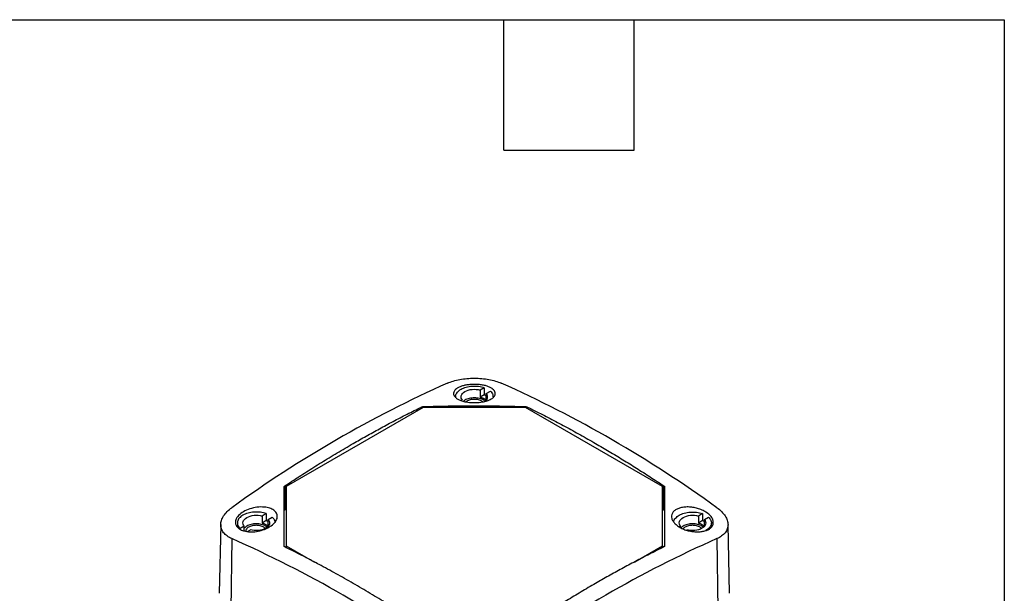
# Model space of a CAD drawing. Header units: millimetres. Extents: x 6 to 273, y 6 to 210.
# Tile 9 of 9: x 216 to 273, y 176 to 210. Entities that reach past the tile are written whole.
import ezdxf

# ---------------------------------------------------------------- set-up
doc = ezdxf.new("R2010")
doc.units = ezdxf.units.MM
doc.layers.add('TEXT', color=140, linetype='Continuous', lineweight=25)

msp = doc.modelspace()

# ---------------------------------------------------------------- linework, layer by layer
for p, q in [((242.7118, 188.0855), (242.473, 187.9476)), ((242.473, 187.9476), (242.473, 187.5394)), ((242.7118, 188.0855), (242.7118, 187.6772)), ((242.8266, 187.7435), (243.0653, 187.8814)), ((242.7118, 187.6772), (242.473, 187.5394)), ((242.7118, 187.6772), (242.8266, 187.6246)), ((242.8266, 187.3353), (242.8266, 187.7435)), ((239.1407, 186.9221), (231.1561, 182.3126)), ((239.0452, 186.8669), (239.0452, 186.9578)), ((245.1214, 186.9221), (239.1407, 186.9221)), ((239.1512, 186.9814), (239.1512, 186.9221)), ((245.1109, 186.9221), (245.1109, 186.9814)), ((253.1061, 182.3126), (245.1214, 186.9221)), ((245.217, 186.9578), (245.217, 186.8669)), ((231.0749, 182.3567), (231.0749, 180.9593)), ((231.1561, 182.3126), (231.1561, 178.86)), ((253.1061, 178.86), (253.1061, 182.3126)), ((253.1873, 180.9593), (253.1873, 182.3567)), ((231.0749, 180.9593), (231.1561, 181.0061)), ((253.1061, 181.0061), (253.1873, 180.9593)), ((229.9838, 180.7378), (229.7451, 180.6)), ((229.7451, 180.6), (229.7451, 180.1917)), ((229.9838, 180.7378), (229.9838, 180.3295)), ((230.0986, 180.3959), (230.3374, 180.5337)), ((230.0986, 179.9876), (230.0986, 180.3959)), ((255.4397, 180.7378), (255.2009, 180.6)), ((255.2009, 180.6), (255.2009, 180.1917)), ((255.4397, 180.7378), (255.4397, 180.3295)), ((255.5545, 180.3959), (255.7932, 180.5337)), ((255.5545, 179.9876), (255.5545, 180.3959)), ((227.3315, 180.1092), (227.2456, 176.0913)), ((228.3032, 180.1985), (228.3032, 179.9667)), ((228.7077, 180.0011), (228.4689, 179.8633)), ((228.4689, 179.8285), (228.4689, 179.8633)), ((228.7077, 179.7321), (228.7077, 180.0011)), ((229.9838, 180.3295), (229.7451, 180.1917)), ((229.9838, 180.3295), (230.0986, 180.2769)), ((254.1635, 180.0011), (254.0907, 179.959)), ((254.1635, 179.9176), (254.1635, 180.0011)), ((255.4397, 180.3295), (255.2009, 180.1917)), ((255.4397, 180.3295), (255.5545, 180.2769)), ((255.959, 179.9512), (255.959, 180.1985)), ((257.0165, 176.0913), (256.9306, 180.1095)), ((227.981, 179.2807), (227.9189, 175.1364)), ((228.8924, 179.6995), (229.0612, 179.797)), ((256.2812, 179.2807), (256.3433, 175.1364)), ((231.1561, 178.86), (232.795, 177.9139)), ((231.1561, 178.86), (231.1561, 178.7522)), ((251.4979, 177.9317), (253.1061, 178.86)), ((253.1061, 178.86), (253.1061, 178.7529))]:
    msp.add_line(p, q)
for centre, radius, start, end in [((269.4238, 123.8316), 70.6794, 114.096246, 125.898377), ((214.6771, 123.5522), 71.0003, 54.128383, 65.876993), ((200.3312, 116.8503), 68.2793, 53.893413, 66.111963), ((284.0813, 116.5898), 68.5784, 113.914782, 126.079841)]:
    msp.add_arc(centre, radius, start, end)
for points, knots in [([(240.5675, 188.352), (240.6701, 188.3971), (240.7812, 188.4371), (241.0199, 188.5073), (241.1491, 188.5377), (241.4168, 188.5865), (241.5547, 188.6049), (241.8387, 188.6299), (241.9856, 188.6362), (242.2748, 188.6363), (242.4187, 188.6302), (242.7049, 188.6052), (242.8443, 188.5866), (243.1105, 188.5383), (243.2392, 188.5081), (243.4805, 188.4374), (243.5921, 188.3971), (243.6947, 188.352)], [0, 0, 0, 0, 0.125, 0.125, 0.25, 0.25, 0.375, 0.375, 0.5, 0.5, 0.625, 0.625, 0.75, 0.75, 0.875, 0.875, 1, 1, 1, 1]), ([(242.1714, 188.2766), (242.2589, 188.2754), (242.4282, 188.2666), (242.6671, 188.2317), (242.8777, 188.1757), (243.0578, 188.099), (243.2046, 188.0047), (243.3117, 187.8974), (243.3591, 187.7808), (243.3437, 187.6531), (243.2554, 187.5197), (243.0717, 187.3953), (242.8214, 187.2962), (242.4844, 187.226), (242.0735, 187.1981), (241.6892, 187.2412), (241.401, 187.3107), (241.1991, 187.3894), (241.0476, 187.4874), (240.9389, 187.611), (240.8882, 187.7548), (240.9486, 187.912), (241.1016, 188.0382), (241.2842, 188.1346), (241.4719, 188.2014), (241.6846, 188.2481), (241.9211, 188.2743), (242.0863, 188.2778), (242.1714, 188.2766)], [0, 0, 0, 0, 0.0339808, 0.0659412, 0.0972709, 0.1294395, 0.1638072, 0.1993894, 0.2341509, 0.2698037, 0.314128, 0.3578273, 0.401294, 0.4445352, 0.5017889, 0.5590649, 0.5952431, 0.6295387, 0.6639631, 0.7004921, 0.7480837, 0.7937895, 0.8419559, 0.8748685, 0.9057842, 0.9360136, 0.9669737, 1, 1, 1, 1]), ([(241.0494, 187.4984), (241.042, 187.5386), (241.0217, 187.6496), (241.1254, 187.8277), (241.3375, 188.0036), (241.644, 188.129), (242.002, 188.1882), (242.3794, 188.1802), (242.601, 188.1171), (242.7118, 188.0855)], [0, 0, 0, 0, 0.0865602, 0.2388002, 0.3910401, 0.5432801, 0.6955201, 0.84776, 1, 1, 1, 1]), ([(241.4356, 187.3488), (241.3648, 187.4319), (241.3403, 187.5279), (241.3927, 187.7107), (241.4696, 187.797), (241.6965, 187.928), (241.8461, 187.9724), (242.1627, 188.0027), (242.329, 187.9885), (242.473, 187.9476)], [0, 0, 0, 0, 0.25, 0.25, 0.5, 0.5, 0.75, 0.75, 1, 1, 1, 1]), ([(243.0653, 187.8814), (243.1237, 187.8175), (243.2205, 187.7116), (243.2182, 187.5929), (243.2172, 187.5457)], [0, 0, 0, 0, 0.6028259, 1, 1, 1, 1]), ([(242.7579, 187.2922), (242.7336, 187.3159), (242.6575, 187.39), (242.4322, 187.4667), (242.1311, 187.5037), (241.8299, 187.4667), (241.6041, 187.3897), (241.5276, 187.3152), (241.503, 187.2911)], [0, 0, 0, 0, 0.0948922, 0.2970667, 0.4992412, 0.7014157, 0.9035901, 1, 1, 1, 1]), ([(242.6173, 187.2609), (242.6034, 187.274), (242.547, 187.3275), (242.3733, 187.3845), (242.1311, 187.4149), (241.8887, 187.3846), (241.7134, 187.3266), (241.656, 187.2718), (241.6409, 187.2575)], [0, 0, 0, 0, 0.0697901, 0.283347, 0.4969039, 0.7104608, 0.9240176, 1, 1, 1, 1]), ([(242.473, 187.5394), (242.4919, 187.5337), (242.5295, 187.5224), (242.5826, 187.5021), (242.6328, 187.4796), (242.6951, 187.4463), (242.7651, 187.3997), (242.8061, 187.3568), (242.8266, 187.3353)], [0, 0, 0, 0, 0.1253773, 0.2499711, 0.3746315, 0.5002074, 0.7499711, 1, 1, 1, 1]), ([(242.7579, 187.2922), (242.78, 187.3082), (242.8521, 187.3606), (242.905, 187.4725), (242.9138, 187.6131), (242.8556, 187.7001), (242.8266, 187.7435)], [0, 0, 0, 0, 0.12836308, 0.41890872, 0.70945436, 1, 1, 1, 1]), ([(231.0749, 182.3567), (231.2114, 182.4472), (231.4873, 182.6299), (231.9054, 182.9021), (232.3317, 183.1759), (232.7664, 183.4509), (233.2092, 183.7267), (233.6604, 184.0033), (234.1197, 184.2802), (234.5872, 184.5573), (235.1521, 184.8864), (235.8195, 185.2662), (236.5942, 185.6941), (237.3914, 186.1204), (238.2112, 186.5452), (238.7646, 186.819), (239.0452, 186.9578)], [0, 0, 0, 0, 0.0515037, 0.10401933, 0.15754758, 0.21208894, 0.2676438, 0.3242124, 0.38179489, 0.44039132, 0.50000165, 0.59424294, 0.69136238, 0.79136127, 0.89424038, 1, 1, 1, 1]), ([(239.0452, 186.9578), (239.05, 186.9601), (239.0597, 186.9645), (239.0763, 186.97), (239.0969, 186.9753), (239.122, 186.9797), (239.1415, 186.9808), (239.1512, 186.9814)], [0, 0, 0, 0, 0.1687527, 0.3359809, 0.5047134, 0.7522656, 1, 1, 1, 1]), ([(239.1512, 186.9814), (239.345, 186.9874), (239.7336, 186.9994), (240.3181, 187.0128), (240.9058, 187.0227), (241.4967, 187.0287), (242.0909, 187.0309), (242.6884, 187.0292), (243.2892, 187.0236), (243.8934, 187.0138), (244.5011, 187.0002), (244.9072, 186.9877), (245.1109, 186.9814)], [0, 0, 0, 0, 0.0975947, 0.1956841, 0.2942841, 0.3934104, 0.4930775, 0.5932997, 0.6940905, 0.7954627, 0.8974286, 1, 1, 1, 1]), ([(245.1109, 186.9814), (245.1174, 186.9811), (245.1304, 186.9804), (245.1495, 186.978), (245.1712, 186.9739), (245.1948, 186.9676), (245.2096, 186.9611), (245.217, 186.9578)], [0, 0, 0, 0, 0.1656754, 0.32996505, 0.49573983, 0.74767953, 1, 1, 1, 1]), ([(245.217, 186.9578), (245.3648, 186.8851), (245.6602, 186.7396), (246.1033, 186.5159), (246.546, 186.2884), (246.9885, 186.0566), (247.4309, 185.8206), (247.8733, 185.5803), (248.316, 185.3356), (248.7589, 185.0864), (249.3202, 184.7651), (249.9994, 184.367), (250.7963, 183.886), (251.5929, 183.3911), (252.3901, 182.8828), (252.9213, 182.5322), (253.1873, 182.3567)], [0, 0, 0, 0, 0.0557401, 0.1113853, 0.1669565, 0.2224743, 0.2779599, 0.3334343, 0.3889185, 0.4444339, 0.5000017, 0.5999835, 0.6998511, 0.799728, 0.8997371, 1, 1, 1, 1]), ([(231.0309, 182.2936), (231.0312, 182.2972), (231.0316, 182.3043), (231.0355, 182.3152), (231.0429, 182.3279), (231.055, 182.3422), (231.0682, 182.3518), (231.0749, 182.3567)], [0, 0, 0, 0, 0.1655542, 0.3298373, 0.495738, 0.747521, 1, 1, 1, 1]), ([(231.0309, 178.8532), (231.0309, 178.9693), (231.0309, 179.2039), (231.0309, 179.5546), (231.0309, 179.9087), (231.0309, 180.2657), (231.0309, 180.6896), (231.0309, 181.1806), (231.0309, 181.7388), (231.0309, 182.1068), (231.0309, 182.2936)], [0, 0, 0, 0, 0.0961386, 0.1942042, 0.2942012, 0.3961328, 0.5000012, 0.6615973, 0.8282608, 1, 1, 1, 1]), ([(253.1873, 182.3567), (253.1918, 182.3535), (253.2008, 182.3471), (253.2117, 182.3368), (253.2217, 182.3243), (253.2296, 182.3097), (253.2307, 182.299), (253.2312, 182.2936)], [0, 0, 0, 0, 0.16881702, 0.33605369, 0.50471371, 0.75231151, 1, 1, 1, 1]), ([(253.2312, 182.2936), (253.2312, 182.1823), (253.2312, 181.9604), (253.2313, 181.6232), (253.2313, 181.2842), (253.2313, 180.943), (253.2313, 180.5997), (253.2313, 180.2545), (253.2313, 179.9074), (253.2313, 179.5582), (253.2312, 179.2074), (253.2312, 178.971), (253.2312, 178.8532)], [0, 0, 0, 0, 0.10257136, 0.20453729, 0.30590951, 0.40670028, 0.50692249, 0.60658964, 0.70571587, 0.80431595, 0.90240529, 1, 1, 1, 1]), ([(227.981, 179.2807), (227.8779, 179.3255), (227.7865, 179.3769), (227.6261, 179.4923), (227.5566, 179.5572), (227.4451, 179.6961), (227.403, 179.7699), (227.346, 179.9259), (227.3314, 180.0086), (227.3313, 180.1755), (227.3453, 180.2605), (227.4023, 180.4338), (227.4448, 180.5201), (227.5554, 180.6893), (227.6242, 180.7732), (227.786, 180.9351), (227.8779, 181.0124), (227.981, 181.086)], [0, 0, 0, 0, 0.125, 0.125, 0.25, 0.25, 0.375, 0.375, 0.5, 0.5, 0.625, 0.625, 0.75, 0.75, 0.875, 0.875, 1, 1, 1, 1]), ([(228.192, 180.253), (228.1966, 180.3357), (228.2524, 180.5087), (228.4883, 180.7519), (228.8247, 180.955), (229.2331, 181.0861), (229.6624, 181.1414), (230.0361, 181.1059), (230.327, 181.011), (230.5263, 180.8675), (230.6395, 180.68), (230.6322, 180.4489), (230.4998, 180.2014), (230.2285, 179.9782), (229.8892, 179.8062), (229.5112, 179.703), (229.1244, 179.663), (228.7941, 179.6975), (228.5357, 179.7763), (228.3441, 179.8933), (228.2119, 180.0525), (228.1882, 180.1846), (228.192, 180.253)], [0, 0, 0, 0, 0.0551085, 0.1113392, 0.1661802, 0.2215813, 0.2770883, 0.3329256, 0.3777702, 0.4224189, 0.4712293, 0.5197781, 0.5756224, 0.6308928, 0.6812993, 0.7315167, 0.7818037, 0.8323295, 0.8708044, 0.909212, 0.9544283, 1, 1, 1, 1]), ([(256.0702, 180.2065), (256.0676, 180.1568), (256.048, 180.0633), (255.971, 179.9381), (255.8469, 179.836), (255.6773, 179.7575), (255.472, 179.7031), (255.2426, 179.6734), (254.9965, 179.6762), (254.7383, 179.7117), (254.4801, 179.775), (254.2356, 179.8691), (254.023, 179.9908), (253.8472, 180.1344), (253.7121, 180.2911), (253.6368, 180.4552), (253.6256, 180.6167), (253.6707, 180.7692), (253.7808, 180.9031), (253.9476, 181.0089), (254.1589, 181.0859), (254.4086, 181.1251), (254.6765, 181.1307), (254.9523, 181.0988), (255.2234, 181.0278), (255.4323, 180.9419), (255.5845, 180.8623), (255.7407, 180.7646), (255.9178, 180.6172), (256.0534, 180.4104), (256.0737, 180.2738), (256.0702, 180.2065)], [0, 0, 0, 0, 0.0335844, 0.0650002, 0.0956496, 0.1270179, 0.1604708, 0.19366, 0.2260547, 0.2590633, 0.2949238, 0.3288443, 0.3626478, 0.3981911, 0.4340384, 0.4688515, 0.5046858, 0.540951, 0.5764036, 0.6130821, 0.6491198, 0.6855062, 0.722633, 0.7579493, 0.7933733, 0.8308162, 0.8479889, 0.8649469, 0.9107113, 0.9544887, 1, 1, 1, 1]), ([(256.2812, 181.086), (256.3842, 181.0124), (256.4757, 180.9355), (256.6361, 180.7752), (256.7056, 180.6909), (256.817, 180.5208), (256.8591, 180.4353), (256.9162, 180.2634), (256.9308, 180.1765), (256.9309, 180.0096), (256.9169, 179.9285), (256.8599, 179.7712), (256.8174, 179.6967), (256.7068, 179.5585), (256.6379, 179.4938), (256.4762, 179.3771), (256.3842, 179.3255), (256.2812, 179.2807)], [0, 0, 0, 0, 0.125, 0.125, 0.25, 0.25, 0.375, 0.375, 0.5, 0.5, 0.625, 0.625, 0.75, 0.75, 0.875, 0.875, 1, 1, 1, 1]), ([(229.9838, 180.7378), (229.8794, 180.7753), (229.764, 180.8025), (229.524, 180.8336), (229.3995, 180.8374), (229.1552, 180.8212), (229.0354, 180.8012), (228.8139, 180.7394), (228.7123, 180.6977), (228.5384, 180.5973), (228.4662, 180.5386), (228.3592, 180.4108), (228.3244, 180.3416), (228.2963, 180.2006), (228.3029, 180.1287), (228.3568, 179.9902), (228.404, 179.9235), (228.4689, 179.8633)], [0, 0, 0, 0, 0.125, 0.125, 0.25, 0.25, 0.375, 0.375, 0.5, 0.5, 0.625, 0.625, 0.75, 0.75, 0.875, 0.875, 1, 1, 1, 1]), ([(228.7077, 180.0011), (228.6369, 180.0842), (228.6124, 180.1802), (228.6648, 180.363), (228.7417, 180.4493), (228.9686, 180.5803), (229.1181, 180.6247), (229.4348, 180.655), (229.6011, 180.6408), (229.7451, 180.6)], [0, 0, 0, 0, 0.25, 0.25, 0.5, 0.5, 0.75, 0.75, 1, 1, 1, 1]), ([(230.0986, 180.3959), (230.1694, 180.3127), (230.194, 180.2167), (230.1415, 180.0339), (230.0646, 179.9476), (229.8377, 179.8166), (229.6882, 179.7722), (229.3716, 179.742), (229.2052, 179.7561), (229.0612, 179.797)], [0, 0, 0, 0, 0.25, 0.25, 0.5, 0.5, 0.75, 0.75, 1, 1, 1, 1]), ([(230.3374, 180.5337), (230.3958, 180.4699), (230.4926, 180.364), (230.4902, 180.2452), (230.4893, 180.1981)], [0, 0, 0, 0, 0.6028259, 1, 1, 1, 1]), ([(253.2312, 180.898), (253.231, 180.9018), (253.2305, 180.9093), (253.2265, 180.9205), (253.2192, 180.933), (253.207, 180.9466), (253.1939, 180.955), (253.1873, 180.9593)], [0, 0, 0, 0, 0.1665561, 0.332331, 0.5001928, 0.7493673, 1, 1, 1, 1]), ([(253.768, 180.2518), (253.7673, 180.2582), (253.7585, 180.3353), (253.8579, 180.48), (254.0642, 180.6559), (254.3723, 180.7813), (254.7299, 180.8405), (255.1074, 180.8325), (255.3289, 180.7694), (255.4397, 180.7378)], [0, 0, 0, 0, 0.0150069, 0.1791724, 0.3433379, 0.5075035, 0.671669, 0.8358345, 1, 1, 1, 1]), ([(254.1635, 180.0011), (254.0927, 180.0842), (254.0682, 180.1802), (254.1207, 180.363), (254.1975, 180.4493), (254.4245, 180.5803), (254.574, 180.6247), (254.8906, 180.655), (255.0569, 180.6408), (255.2009, 180.6)], [0, 0, 0, 0, 0.25, 0.25, 0.5, 0.5, 0.75, 0.75, 1, 1, 1, 1]), ([(255.5545, 180.3959), (255.6253, 180.3127), (255.6498, 180.2167), (255.5973, 180.0339), (255.5205, 179.9476), (255.2935, 179.8166), (255.144, 179.7722), (254.8274, 179.742), (254.6611, 179.7561), (254.5171, 179.797)], [0, 0, 0, 0, 0.25, 0.25, 0.5, 0.5, 0.75, 0.75, 1, 1, 1, 1]), ([(255.7932, 180.5337), (255.848, 180.4697), (255.9576, 180.3417), (255.9701, 180.1246), (255.8734, 179.9162), (255.7179, 179.8069), (255.641, 179.7528)], [0, 0, 0, 0, 0.2512254, 0.5024507, 0.7536761, 1, 1, 1, 1]), ([(230.03, 179.9445), (230.0057, 179.9682), (229.9296, 180.0423), (229.7042, 180.119), (229.4036, 180.1558), (229.1003, 180.1198), (228.8454, 180.0267), (228.7516, 179.9303), (228.7077, 179.8852)], [0, 0, 0, 0, 0.0877759, 0.27478867, 0.46180144, 0.64881421, 0.83582698, 1, 1, 1, 1]), ([(229.9338, 179.8748), (229.907, 179.9017), (229.8391, 179.9696), (229.6465, 180.0376), (229.4038, 180.0667), (229.1573, 180.0383), (228.9509, 179.9581), (228.8063, 179.838), (228.7875, 179.7435), (228.7782, 179.6963)], [0, 0, 0, 0, 0.098373, 0.2486442, 0.3989153, 0.5491865, 0.6994577, 0.8497288, 1, 1, 1, 1]), ([(229.7451, 180.1917), (229.764, 180.186), (229.8016, 180.1747), (229.8547, 180.1545), (229.9049, 180.1319), (229.9672, 180.0986), (230.0372, 180.0521), (230.0782, 180.0091), (230.0986, 179.9876)], [0, 0, 0, 0, 0.1253773, 0.2499711, 0.3746315, 0.5002074, 0.7499711, 1, 1, 1, 1]), ([(255.4859, 179.9445), (255.4616, 179.9682), (255.3854, 180.0423), (255.1601, 180.119), (254.8593, 180.1559), (254.5566, 180.1196), (254.3116, 180.0318), (254.2236, 179.9427), (254.1861, 179.9048)], [0, 0, 0, 0, 0.0900389, 0.281873, 0.4737072, 0.6655414, 0.8573756, 1, 1, 1, 1]), ([(255.3896, 179.8748), (255.3628, 179.9017), (255.2949, 179.9696), (255.1025, 180.0376), (254.8592, 180.0668), (254.6149, 180.0379), (254.4102, 179.9633), (254.3351, 179.8862), (254.3003, 179.8506)], [0, 0, 0, 0, 0.11867308, 0.29995391, 0.48123473, 0.66251556, 0.84379638, 1, 1, 1, 1]), ([(255.2009, 180.1917), (255.2198, 180.186), (255.2574, 180.1747), (255.3105, 180.1545), (255.3607, 180.1319), (255.423, 180.0986), (255.493, 180.0521), (255.534, 180.0091), (255.5545, 179.9876)], [0, 0, 0, 0, 0.1253773, 0.2499711, 0.3746315, 0.5002074, 0.7499711, 1, 1, 1, 1]), ([(231.0749, 178.7938), (231.0703, 178.7962), (231.0614, 178.801), (231.0505, 178.8098), (231.0404, 178.8212), (231.0325, 178.8355), (231.0315, 178.8473), (231.0309, 178.8532)], [0, 0, 0, 0, 0.16882841, 0.33604172, 0.50471473, 0.75225716, 1, 1, 1, 1]), ([(239.0452, 174.1926), (238.9119, 174.2809), (238.6458, 174.4572), (238.2468, 174.7171), (237.8485, 174.9732), (237.4505, 175.2256), (236.8532, 175.5993), (236.0563, 176.0854), (235.0601, 176.6716), (234.0637, 177.2357), (233.1785, 177.7178), (232.4039, 178.1251), (231.7397, 178.4655), (231.2968, 178.6842), (231.0749, 178.7938)], [0, 0, 0, 0, 0.0502527, 0.1003496, 0.1503379, 0.2002659, 0.2501825, 0.3751732, 0.5000005, 0.6248256, 0.7498186, 0.8330148, 0.9163343, 1, 1, 1, 1]), ([(253.1873, 178.7938), (253.0461, 178.7243), (252.7656, 178.5862), (252.3475, 178.3754), (251.9349, 178.164), (251.5279, 177.9516), (251.1264, 177.7386), (250.7306, 177.5251), (250.3404, 177.3113), (249.9559, 177.0973), (249.5771, 176.8833), (249.0431, 176.5773), (248.3607, 176.1769), (247.537, 175.6785), (246.7398, 175.1817), (245.9692, 174.6893), (245.4648, 174.3562), (245.217, 174.1926)], [0, 0, 0, 0, 0.0532394, 0.1057588, 0.1575583, 0.2086379, 0.2589976, 0.3086375, 0.3575577, 0.4057584, 0.4532397, 0.5000018, 0.6065684, 0.7098505, 0.8098486, 0.9065642, 1, 1, 1, 1]), ([(253.2312, 178.8532), (253.231, 178.8492), (253.2305, 178.8414), (253.2266, 178.8302), (253.2193, 178.8178), (253.2071, 178.8049), (253.1939, 178.7975), (253.1873, 178.7938)], [0, 0, 0, 0, 0.1656944, 0.3299816, 0.4957391, 0.7477306, 1, 1, 1, 1])]:
    msp.add_open_spline(points, degree=3, knots=knots)
at = {"layer": 'TEXT'}
for p, q in [((6.35, 209.55), (273.05, 209.55)), ((243.84, 201.93), (243.84, 209.55)), ((251.46, 201.93), (251.46, 209.55)), ((273.05, 209.55), (273.05, 6.35)), ((243.84, 201.93), (251.46, 201.93))]:
    msp.add_line(p, q, dxfattribs=at)

doc.saveas('drawing.dxf')
